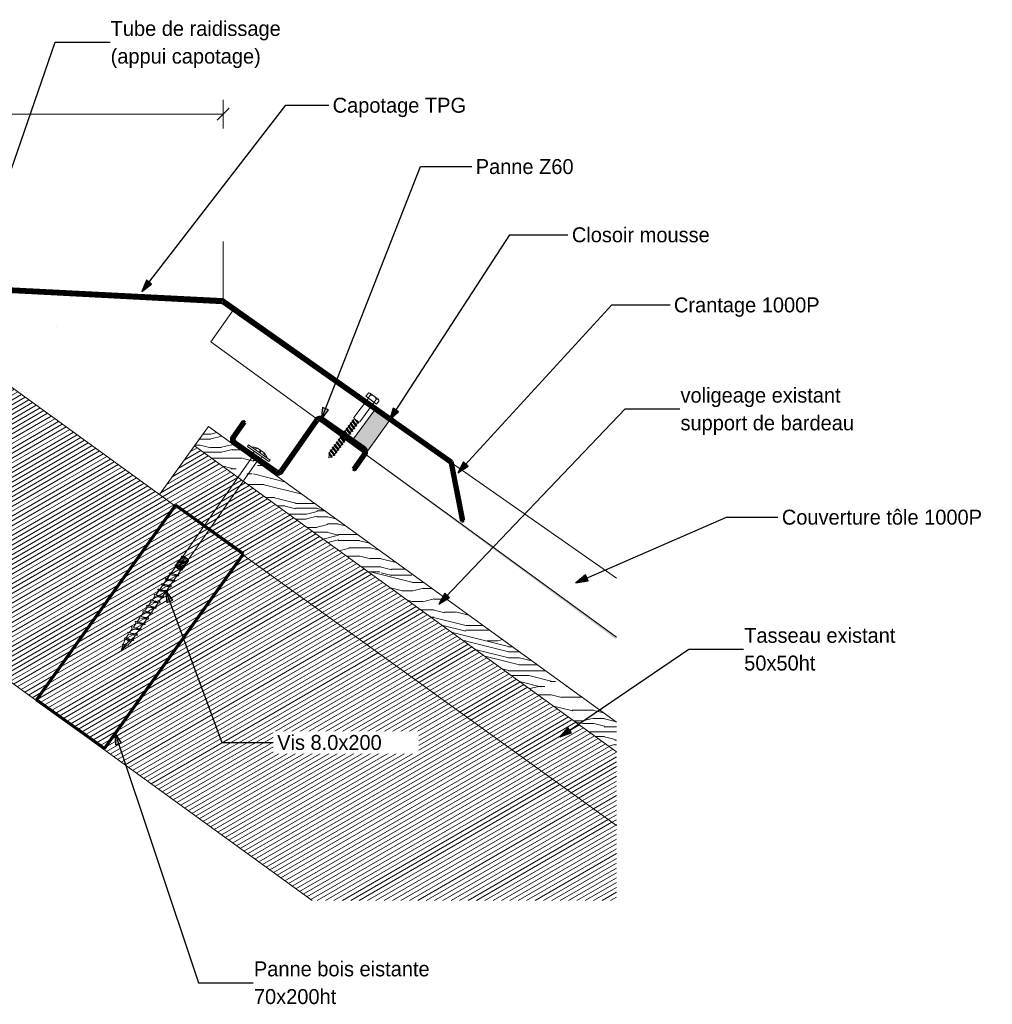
# Model space of a CAD drawing. Header units: metres. Extents: x 5.5 to 6.89, y 4.05 to 5.03.
# Tile 2 of 2: x 6.08 to 6.89, y 4.05 to 4.87. Entities that reach past the tile are written whole.
import ezdxf

# ---------------------------------------------------------------- set-up
doc = ezdxf.new("R2010")
doc.units = ezdxf.units.M
doc.linetypes.add('Centre', pattern=[0.03175, 0.00635, -0.004763, 0.015875, -0.004763])
doc.linetypes.add('Tiret', pattern=[0.00635, 0.003175, -0.003175])
for name, color, linetype, lineweight in [('001_Dark_1 20', 7, 'Continuous', 18), ('A-ANNO-DIMS', 211, 'Continuous', 9), ('A-ANNO-DIMS-5', 211, 'Continuous', 9), ('A-DETL', 90, 'Continuous', 18), ('A-DETL-CNTR', 5, 'Centre', 18), ('A-DETL-GENF', 92, 'Continuous', 18), ('A-ROOF', 132, 'Continuous', 18), ('A-ROOF-PATT', 132, 'Continuous', 18), ('G-ANNO-TEXT', 231, 'Continuous', 9), ('S-BEAM', 12, 'Continuous', 18), ('S-BEAM-HDLN', 1, 'Continuous', 18), ('VIS 6X60_dwg', 8, 'Continuous', 18)]:
    doc.layers.add(name, color=color, linetype=linetype, lineweight=lineweight)
doc.styles.add('Arial_B', font='arialbd.ttf', dxfattribs={"height": 0.010317})
doc.styles.add('Bodoni MT', font='BOD_R.TTF', dxfattribs={"height": 0.0125})
doc.dimstyles.new('Cotation_cm_1', dxfattribs={"dimscale": 0.3048, "dimtxt": 0.010203, "dimasz": 0.032808, "dimexe": 0.03937, "dimexo": 0.0625, "dimgap": 0.009843, "dimtad": 1, "dimdec": 0, "dimlfac": 100, "dimzin": 0, "dimdsep": 46, "dimtxsty": 'Arial_B', "dimblk1": 'OBLIQUE', "dimblk2": 'OBLIQUE', "dimsah": 1, "dimcen": 0.09, "dimazin": 0, "dimtfac": 1, "dimtdec": 4, "dimtix": 1, "dimtmove": 2, "dimatfit": 3, "dimfxl": 0.03937, "dimfxlon": 1, "dimtvp": 1, "dimtfill": 1, "dimtolj": 1, "dimtzin": 0, "dimarcsym": 2})
pattern_1 = [(30, (0.0451, 4.125), (-0.00175, 0.003031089), [])]

# ---------------------------------------------------------------- blocks, each defined once
blk = doc.blocks.new('VIS 6X60_dwg-4979552-DETAIL D3')
at = {"layer": '001_Dark_1 20'}
for p, q in [((6.37511, 4.55542), (6.37328, 4.55305)), ((6.38161, 4.55189), (6.37472, 4.55696)), ((6.38003, 4.55181), (6.37825, 4.54939)), ((6.3548, 4.52771), (6.35865, 4.52282)), ((6.35645, 4.52996), (6.36031, 4.52507)), ((6.35846, 4.53114), (6.3574, 4.52969)), ((6.36196, 4.52732), (6.36161, 4.5284)), ((6.36291, 4.5348), (6.36527, 4.53183)), ((6.36362, 4.52957), (6.36326, 4.53065)), ((6.35149, 4.52321), (6.35534, 4.51832)), ((6.34652, 4.51646), (6.35038, 4.51157)), ((6.35203, 4.51382), (6.35168, 4.5149)), ((6.34093, 4.5068), (6.34297, 4.50425)), ((6.34156, 4.50971), (6.34541, 4.50482)), ((6.34221, 4.50389), (6.34318, 4.50331))]:
    blk.add_line(p, q, dxfattribs=at)
at = {"layer": '001_Dark_1 20', "flags": 128}
for points in [[(6.37338, 4.55297), (6.36132, 4.53659), (6.36143, 4.53589), (6.36546, 4.53292), (6.36616, 4.53303), (6.3782, 4.54943)], [(6.37314, 4.55688), (6.3713, 4.5545), (6.38023, 4.54794), (6.382, 4.55036)], [(6.35681, 4.52889), (6.35574, 4.52744), (6.3548, 4.52771), (6.35515, 4.52664), (6.35409, 4.52519)], [(6.35936, 4.52535), (6.3583, 4.5239), (6.35574, 4.52744)], [(6.35995, 4.52615), (6.3574, 4.52969), (6.35645, 4.52996), (6.35681, 4.52889), (6.35936, 4.52535), (6.36031, 4.52507), (6.35995, 4.52615), (6.36102, 4.5276)], [(6.36012, 4.53339), (6.35905, 4.53194), (6.35811, 4.53221), (6.35846, 4.53114), (6.36102, 4.5276), (6.36196, 4.52732), (6.35811, 4.53221)], [(6.35976, 4.53446), (6.36362, 4.52957), (6.36267, 4.52985), (6.36161, 4.5284), (6.35905, 4.53194)], [(6.36492, 4.5329), (6.36527, 4.53183), (6.36433, 4.5321), (6.36177, 4.53563), (6.36071, 4.53419), (6.35976, 4.53446), (6.36012, 4.53339), (6.36267, 4.52985)], [(6.36433, 4.5321), (6.36326, 4.53065), (6.36071, 4.53419)], [(6.36512, 4.53317), (6.36492, 4.5329), (6.3643, 4.53378)], [(6.35019, 4.51988), (6.34912, 4.51843), (6.34818, 4.51871), (6.34853, 4.51763), (6.35109, 4.51409), (6.35203, 4.51382), (6.34818, 4.51871)], [(6.34983, 4.52096), (6.35369, 4.51607), (6.35274, 4.51634), (6.35168, 4.5149), (6.34912, 4.51843)], [(6.35333, 4.51715), (6.35078, 4.52068), (6.34983, 4.52096), (6.35019, 4.51988), (6.35274, 4.51634)], [(6.3535, 4.52438), (6.35243, 4.52294), (6.35149, 4.52321), (6.35184, 4.52213), (6.35078, 4.52068)], [(6.35184, 4.52213), (6.3544, 4.51859), (6.35333, 4.51715), (6.35369, 4.51607)], [(6.35314, 4.52546), (6.357, 4.52057), (6.35605, 4.52084), (6.35499, 4.5194), (6.35243, 4.52294)], [(6.357, 4.52057), (6.35664, 4.52165), (6.35409, 4.52519), (6.35314, 4.52546), (6.3535, 4.52438), (6.35605, 4.52084)], [(6.3544, 4.51859), (6.35534, 4.51832), (6.35499, 4.5194)], [(6.35515, 4.52664), (6.35771, 4.5231), (6.35664, 4.52165)], [(6.35771, 4.5231), (6.35865, 4.52282), (6.3583, 4.5239)], [(6.34321, 4.51196), (6.34357, 4.51088), (6.3425, 4.50943), (6.34506, 4.50589)], [(6.34872, 4.50932), (6.34487, 4.51421), (6.34522, 4.51313), (6.34416, 4.51168), (6.34321, 4.51196), (6.34707, 4.50707)], [(6.34522, 4.51313), (6.34778, 4.50959), (6.34671, 4.50814), (6.34416, 4.51168)], [(6.34688, 4.51538), (6.34581, 4.51393), (6.34487, 4.51421)], [(6.34853, 4.51763), (6.34747, 4.51618), (6.34652, 4.51646), (6.34688, 4.51538), (6.34943, 4.51184), (6.34837, 4.51039), (6.34581, 4.51393)], [(6.35109, 4.51409), (6.35002, 4.51264), (6.34747, 4.51618)], [(6.34943, 4.51184), (6.35038, 4.51157), (6.35002, 4.51264)], [(6.34357, 4.51088), (6.34612, 4.50734), (6.34506, 4.50589), (6.34541, 4.50482), (6.34447, 4.50509), (6.34191, 4.50863), (6.34104, 4.50744), (6.34093, 4.5068), (6.34025, 4.50701), (6.34074, 4.5057)], [(6.34025, 4.50701), (6.34318, 4.50331), (6.34297, 4.50425), (6.34438, 4.50498), (6.34447, 4.50509)], [(6.3425, 4.50943), (6.34156, 4.50971), (6.34191, 4.50863)], [(6.34612, 4.50734), (6.34707, 4.50707), (6.34671, 4.50814)], [(6.34778, 4.50959), (6.34872, 4.50932), (6.34837, 4.51039)]]:
    blk.add_lwpolyline(points, dxfattribs=at)
blk.add_lwpolyline([(6.34222, 4.50387), (6.34074, 4.5057), (6.34025, 4.50286)], close=True, dxfattribs=at)
at = {"layer": '001_Dark_1 20'}
for centre, radius, start, end in [((6.37398, 4.55595), 0.00125, 335.22115, 132.12384), ((6.37513, 4.55029), 0.00513, 17.21149, 90.1335), ((6.38087, 4.55088), 0.00125, 335.22115, 132.12384)]:
    blk.add_arc(centre, radius, start, end, dxfattribs=at)
blk = doc.blocks.new('DIMBLOCK2-DETAIL D3')
at = {"layer": 'A-ANNO-DIMS-5'}
for p, q in [((5.72134, 4.79027), (5.72134, 4.80227)), ((6.252, 4.79027), (6.252, 4.80227)), ((5.72134, 4.79027), (6.252, 4.79027)), ((5.72134, 4.79027), (5.72134, 4.77827)), ((6.252, 4.79027), (6.252, 4.77827))]:
    blk.add_line(p, q, dxfattribs=at)
at = {"layer": 'A-ANNO-DIMS-5', "lineweight": 35}
for p, q in [((5.72134, 4.79027), (5.72634, 4.79527)), ((6.252, 4.79027), (6.257, 4.79527)), ((5.72134, 4.79027), (5.71634, 4.78527)), ((6.252, 4.79027), (6.247, 4.78527))]:
    blk.add_line(p, q, dxfattribs=at)
at = {"layer": 'A-ANNO-DIMS-5', "color": 0, "insert": (5.95691, 4.8065), "char_height": 0.010317, "width": 0.0186562, "attachment_point": 1, "line_spacing_factor": 0.941778, "style": 'Arial_B', "bg_fill": 3, "box_fill_scale": 1.25, "bg_fill_color": 256, "bg_fill_true_color": 13158600, "bg_fill_transparency": 0}
blk.add_mtext('53', dxfattribs=at)
blk = doc.blocks.new('_Oblique')
at = {"color": 0, "linetype": 'ByBlock', "lineweight": -2}
blk.add_line((-0.5, -0.5), (0.5, 0.5), dxfattribs=at)

msp = doc.modelspace()

# ---------------------------------------------------------------- hatches: boundary and pattern name
at = {"layer": 'A-DETL-GENF'}
msp.add_hatch(color=254, dxfattribs=at).paths.add_polyline_path([(6.37266, 4.50865), (6.39116, 4.53418), (6.37877, 4.54316), (6.36027, 4.51763), (6.36682, 4.51288)])
h = msp.add_hatch(dxfattribs=at)
h.set_pattern_fill('FP_7', style=0, pattern_type=2)
h.set_pattern_definition([(0, (0.0451, 4.125), (0, 0.0889), [0.01778, -0.02667, 0.00889, -0.03556]), (0, (0.10733, 4.127), (0, 0.0889), [0.01778, -0.07112]), (0, (0.09844, 4.132), (0, 0.0889), [0.00889, -0.08001]), (0, (0.04955, 4.134), (0, 0.0889), [0.00444, -0.06223, 0.00444, -0.01778]), (0, (0.08066, 4.138), (0, 0.0889), [0.01778, -0.02667, 0.00444, -0.04]), (0, (0.05844, 4.141), (0, 0.0889), [0.01333, -0.07556]), (0, (0.08066, 4.143), (0, 0.0889), [0.02667, -0.06223]), (0, (0.05399, 4.145), (0, 0.0889), [0.01778, -0.07112]), (0, (0.08955, 4.147), (0, 0.0889), [0.04445, -0.04445]), (0, (0.06288, 4.152), (0, 0.0889), [0.00889, -0.02667, 0.01778, -0.03556]), (0, (0.12511, 4.154), (0, 0.0889), [0.01778, -0.07112]), (0, (0.10733, 4.156), (0, 0.0889), [0.00889, -0.08001]), (0, (0.08955, 4.158), (0, 0.0889), [0.00889, -0.08001]), (0, (0.0451, 4.161), (0, 0.0889), [0.01778, -0.07112]), (0, (0.08955, 4.163), (0, 0.0889), [0.01778, -0.07112]), (0, (0.08955, 4.167), (0, 0.0889), [0.01778, -0.01778, 0.01778, -0.03556]), (0, (0.07177, 4.172), (0, 0.0889), [0.00889, -0.04445, 0.01778, -0.01778]), (0, (0.08955, 4.174), (0, 0.0889), [0.02667, -0.06223]), (0, (0.08955, 4.178), (0, 0.0889), [0.01778, -0.07112]), (0, (0.05399, 4.181), (0, 0.0889), [0.02667, -0.03556, 0.00889, -0.01778]), (0, (0.05399, 4.185), (0, 0.0889), [0.04445, -0.04445]), (0, (0.10733, 4.187), (0, 0.0889), [0.00889, -0.08001]), (0, (0.08066, 4.189), (0, 0.0889), [0.01778, -0.07112]), (0, (0.06288, 4.192), (0, 0.0889), [0.00889, -0.03556, 0.00889, -0.03556]), (0, (0.05399, 4.194), (0, 0.0889), [0.00889, -0.02667, 0.01778, -0.03556]), (0, (0.07177, 4.196), (0, 0.0889), [0.00889, -0.04445, 0.00889, -0.02667]), (0, (0.08955, 4.198), (0, 0.0889), [0.02667, -0.06223]), (0, (0.05399, 4.203), (0, 0.0889), [0.01778, -0.07112]), (0, (0.09844, 4.205), (0, 0.0889), [0.00889, -0.08001]), (0, (0.11622, 4.207), (0, 0.0889), [0.00889, -0.08001]), (14.036, (0.10733, 4.132), (0.08890386, 2.05e-06), [0.00916, -0.35739]), (14.036, (0.11622, 4.152), (0.08890386, 2.05e-06), [0.00916, -0.35739]), (14.036, (0.10733, 4.205), (0.08890386, 2.05e-06), [0.00916, -0.35739]), (14.036, (0.08066, 4.172), (0.08890386, 2.05e-06), [0.00916, -0.35739]), (14.036, (0.09844, 4.185), (0.08890386, 2.05e-06), [0.00916, -0.35739]), (14.036, (0.10733, 4.178), (0.08890386, 2.05e-06), [0.00916, -0.35739]), (14.036, (0.06288, 4.194), (0.08890386, 2.05e-06), [0.00916, -0.35739]), (14.036, (0.09844, 4.189), (0.08890386, 2.05e-06), [0.00916, -0.35739]), (14.036, (0.11622, 4.156), (0.08890386, 2.05e-06), [0.01831, -0.34823]), (14.036, (0.10733, 4.163), (0.08890386, 2.05e-06), [0.01831, -0.34823]), (14.036, (0.10733, 4.167), (0.08890386, 2.05e-06), [0.01831, -0.34823]), (165.964, (0.08066, 4.138), (-0.08890386, 2.05e-06), [0.00916, -0.01831, 0.00916, -0.32992]), (165.964, (0.06288, 4.152), (-0.08890386, 2.05e-06), [0.00916, -0.35739]), (165.964, (0.06288, 4.192), (-0.08890386, 2.05e-06), [0.01831, -0.34823]), (194.036, (0.10733, 4.127), (-0.08890386, -2.05e-06), [0.00916, -0.35739]), (345.964, (0.12511, 4.127), (0.08890386, -2.05e-06), [0.00916, -0.35739]), (345.964, (0.09844, 4.158), (0.08890386, -2.05e-06), [0.00916, -0.35739]), (345.964, (0.11622, 4.174), (0.08890386, -2.05e-06), [0.00916, -0.35739]), (345.964, (0.08066, 4.181), (0.08890386, -2.05e-06), [0.00916, -0.35739]), (345.964, (0.07177, 4.192), (0.08890386, -2.05e-06), [0.00916, -0.35739]), (345.964, (0.08066, 4.196), (0.08890386, -2.05e-06), [0.00916, -0.35739]), (345.964, (0.08066, 4.181), (0.08890386, -2.05e-06), [0.00916, -0.35739]), (345.964, (0.10733, 4.194), (0.08890386, -2.05e-06), [0.03663, -0.32992]), (345.964, (0.05399, 4.134), (0.08890386, -2.05e-06), [0.03663, -0.32992]), (345.964, (0.06288, 4.141), (0.08890386, -2.05e-06), [0.03663, -0.32992]), (345.964, (0.07177, 4.145), (0.08890386, -2.05e-06), [0.00916, -0.01831, 0.01831, -0.32076]), (345.964, (0.07177, 4.152), (0.08890386, -2.05e-06), [0.01831, -0.01831, 0.01831, -0.3116]), (345.964, (0.06288, 4.161), (0.08890386, -2.05e-06), [0.03663, -0.32992]), (345.964, (0.05399, 4.167), (0.08890386, -2.05e-06), [0.03663, -0.32992]), (345.964, (0.05399, 4.172), (0.08890386, -2.05e-06), [0.03663, -0.32992]), (345.964, (0.11622, 4.198), (0.08890386, -2.05e-06), [0.00916, -0.35739]), (345.964, (0.12511, 4.207), (0.08890386, -2.05e-06), [0.01831, -0.34823]), (345.964, (0.07177, 4.203), (0.08890386, -2.05e-06), [0.01831, -0.34823]), (345.964, (0.06288, 4.125), (0.08890386, -2.05e-06), [0.03663, -0.32992]), (345.964, (0.11622, 4.187), (0.08890386, -2.05e-06), [0.02747, -0.33907]), (345.964, (0.12511, 4.181), (0.08890386, -2.05e-06), [0.05494, -0.3116])])
h.paths.add_polyline_path([(6.58075, 4.25724), (6.58075, 4.28194), (6.23981, 4.52908), (6.22808, 4.51288), (6.50148, 4.3147)])
at = {"layer": 'A-ROOF-PATT'}
h = msp.add_hatch(color=256, dxfattribs=at)
h.paths.add_polyline_path([(6.58075, 4.35095), (6.58075, 4.35301), (6.37123, 4.50572), (6.37087, 4.5052), (6.5715, 4.35775)])
h.paths.add_polyline_path([(6.36925, 4.50638), (6.36961, 4.50689), (6.33189, 4.53439), (6.33149, 4.53413), (6.36917, 4.50645)])
h.paths.add_polyline_path([(6.32983, 4.53536), (6.33014, 4.53566), (6.252, 4.59255), (6.32952, 4.53558)])
at = {"layer": 'G-ANNO-TEXT', "lineweight": 25}
for points in [[(6.184, 4.6419), (6.19224, 4.64817), (6.188, 4.65145)], [(6.33394, 4.53484), (6.34008, 4.54317), (6.33509, 4.54513)], [(6.39096, 4.53452), (6.39866, 4.54145), (6.39416, 4.54436)], [(6.44812, 4.49044), (6.45686, 4.49599), (6.45291, 4.49962)], [(6.54686, 4.39858), (6.5571, 4.40011), (6.55496, 4.40502)], [(6.20397, 4.39238), (6.20492, 4.38207), (6.20995, 4.38392)], [(6.43224, 4.38073), (6.44109, 4.38611), (6.43721, 4.38982)], [(6.1615, 4.27346), (6.16213, 4.26312), (6.16722, 4.26482)], [(6.53342, 4.2697), (6.54319, 4.27311), (6.54018, 4.27754)]]:
    msp.add_hatch(color=7, dxfattribs=at).paths.add_polyline_path(points)
at = {"layer": 'S-BEAM'}
h = msp.add_hatch(dxfattribs=at)
h.set_pattern_fill('FP_2', color=8, style=0, pattern_type=2)
h.set_pattern_definition(pattern_1)
h.paths.add_polyline_path([(6.43243, 4.13283), (6.58075, 4.13283), (6.58075, 4.19549), (6.26841, 4.42189), (6.15294, 4.26), (6.09595, 4.30065), (6.21173, 4.46297), (6.04934, 4.58068), (6.04779, 4.5802), (6.04605, 4.58004), (5.9969, 4.58004), (5.99505, 4.47402), (5.99505, 4.37302), (6.32642, 4.13283)])
h.paths.add_polyline_path([(6.02823, 4.58504), (6.02945, 4.58519), (6.03059, 4.58563), (6.03098, 4.58588), (6.03159, 4.58635), (6.03192, 4.58667), (6.03263, 4.58767), (6.03308, 4.58882), (6.03323, 4.59004), (6.03323, 4.59236), (5.99888, 4.61725), (5.99888, 4.59004), (5.99901, 4.58892), (5.99938, 4.58787), (5.99997, 4.58692), (6.00077, 4.58613), (6.00171, 4.58553), (6.00277, 4.58516), (6.00388, 4.58504), (6.01505, 4.58504)])
h = msp.add_hatch(dxfattribs=at)
h.set_pattern_fill('FP_2', color=8, style=0, pattern_type=2)
h.set_pattern_definition(pattern_1)
h.paths.add_polyline_path([(6.58075, 4.19549), (6.58075, 4.25724), (6.22807, 4.51288), (6.19873, 4.4724), (6.21173, 4.46297), (6.21209, 4.46348), (6.26908, 4.42283), (6.26841, 4.42189), (6.43243, 4.303)])
h = msp.add_hatch(dxfattribs=at)
h.set_pattern_fill('FP_2', color=8, style=0, pattern_type=2)
h.set_pattern_definition(pattern_1)
h.paths.add_polyline_path([(6.15294, 4.26), (6.26908, 4.42283), (6.21209, 4.46348), (6.09595, 4.30065)])

# ---------------------------------------------------------------- linework, layer by layer
at = {"layer": 'A-DETL'}
for p, q in [((6.24186, 4.6), (6.26052, 4.62648)), ((6.26052, 4.62648), (6.58075, 4.40236)), ((6.37877, 4.54316), (6.36027, 4.51763)), ((6.39116, 4.53418), (6.37877, 4.54316)), ((6.22807, 4.51288), (6.23981, 4.52908)), ((6.23981, 4.52908), (6.58075, 4.28194)), ((6.37266, 4.50865), (6.39116, 4.53418)), ((6.58075, 4.25724), (6.22807, 4.51288)), ((6.27322, 4.51374), (6.2723, 4.51242)), ((6.2723, 4.51242), (6.29034, 4.49982)), ((6.29125, 4.50114), (6.27322, 4.51374)), ((6.27912, 4.5116), (6.27737, 4.51193)), ((6.27742, 4.51192), (6.27889, 4.51166)), ((6.27885, 4.511), (6.28018, 4.51059)), ((6.28621, 4.50722), (6.28067, 4.51109)), ((6.36027, 4.51763), (6.37266, 4.50865)), ((6.27744, 4.50518), (6.19566, 4.3881)), ((6.27744, 4.50518), (6.27774, 4.50863)), ((6.28176, 4.50215), (6.27744, 4.50518)), ((6.28032, 4.51048), (6.27881, 4.51094)), ((6.28176, 4.50215), (6.2849, 4.50362)), ((6.28296, 4.50845), (6.28219, 4.50868)), ((6.28342, 4.50782), (6.28296, 4.50845)), ((6.28588, 4.50686), (6.28684, 4.50562)), ((6.2868, 4.50557), (6.28597, 4.50668)), ((6.20007, 4.3852), (6.28176, 4.50215)), ((6.29034, 4.49982), (6.29125, 4.50114)), ((6.21587, 4.41782), (6.21758, 4.42078)), ((6.21689, 4.42), (6.21753, 4.42081)), ((6.21915, 4.42043), (6.21734, 4.41866)), ((6.21753, 4.42081), (6.21865, 4.42102)), ((6.2191, 4.42077), (6.21758, 4.42078)), ((6.22017, 4.42002), (6.2191, 4.42077)), ((6.21915, 4.42043), (6.21985, 4.41995)), ((6.21202, 4.41287), (6.2122, 4.41168)), ((6.22072, 4.41669), (6.21262, 4.4117)), ((6.21811, 4.41287), (6.21412, 4.41065)), ((6.21501, 4.41003), (6.21947, 4.41343)), ((6.21596, 4.41534), (6.2218, 4.41858)), ((6.21868, 4.41923), (6.21985, 4.41995)), ((6.21942, 4.4195), (6.22017, 4.42002)), ((6.22108, 4.41939), (6.21961, 4.41936)), ((6.22108, 4.41939), (6.22017, 4.42002)), ((6.22097, 4.41917), (6.2218, 4.41858)), ((6.22229, 4.41855), (6.22108, 4.41939)), ((6.22224, 4.41753), (6.22229, 4.41855)), ((6.22282, 4.41817), (6.22239, 4.41742)), ((6.22317, 4.41688), (6.22298, 4.418)), ((6.20533, 4.40195), (6.20761, 4.40521)), ((6.20748, 4.40502), (6.20697, 4.40622)), ((6.21298, 4.40427), (6.20761, 4.40521)), ((6.20848, 4.40566), (6.20763, 4.4067)), ((6.20763, 4.4067), (6.2088, 4.40631)), ((6.20846, 4.40642), (6.21216, 4.41172)), ((6.20869, 4.40639), (6.2151, 4.40434)), ((6.20869, 4.40639), (6.20989, 4.40602)), ((6.20975, 4.40605), (6.21409, 4.40528)), ((6.21095, 4.40077), (6.21337, 4.40425)), ((6.2122, 4.41168), (6.21287, 4.41122)), ((6.21287, 4.41122), (6.21378, 4.41164)), ((6.21287, 4.41122), (6.21366, 4.41067)), ((6.21468, 4.40419), (6.21298, 4.40427)), ((6.21397, 4.4115), (6.21366, 4.41067)), ((6.21366, 4.41067), (6.21498, 4.40975)), ((6.21409, 4.40528), (6.21648, 4.4087)), ((6.21412, 4.41065), (6.21501, 4.41003)), ((6.21412, 4.40532), (6.2151, 4.40434)), ((6.2151, 4.40434), (6.21431, 4.40558)), ((6.21498, 4.40975), (6.21662, 4.40966)), ((6.21498, 4.40975), (6.21577, 4.40919)), ((6.21677, 4.40955), (6.21577, 4.40919)), ((6.21577, 4.40919), (6.21643, 4.40873)), ((6.21643, 4.40873), (6.21765, 4.40894)), ((6.21765, 4.40894), (6.21821, 4.41039)), ((6.19903, 4.39293), (6.20131, 4.39619)), ((6.20118, 4.396), (6.20067, 4.3972)), ((6.20668, 4.39525), (6.20131, 4.39619)), ((6.20219, 4.39744), (6.20446, 4.4007)), ((6.20301, 4.39642), (6.2022, 4.39744)), ((6.2022, 4.39744), (6.20338, 4.39706)), ((6.20368, 4.39688), (6.20301, 4.39642)), ((6.20359, 4.39701), (6.2078, 4.39627)), ((6.20433, 4.40051), (6.20382, 4.40171)), ((6.20983, 4.39976), (6.20446, 4.4007)), ((6.20572, 4.40106), (6.20488, 4.4021)), ((6.20488, 4.4021), (6.20632, 4.40162)), ((6.20674, 4.40151), (6.21095, 4.40077)), ((6.2078, 4.39627), (6.21022, 4.39974)), ((6.21153, 4.39968), (6.20983, 4.39976)), ((6.19488, 4.38699), (6.19438, 4.38818)), ((6.19588, 4.38842), (6.19816, 4.39168)), ((6.19588, 4.38842), (6.19729, 4.38799)), ((6.19766, 4.3871), (6.197, 4.38801)), ((6.197, 4.38801), (6.19802, 4.38774)), ((6.19729, 4.38799), (6.2015, 4.38725)), ((6.19803, 4.39149), (6.19753, 4.39269)), ((6.20352, 4.39074), (6.19816, 4.39168)), ((6.19903, 4.39293), (6.20044, 4.3925)), ((6.20032, 4.39177), (6.19958, 4.39274)), ((6.19958, 4.39274), (6.20069, 4.39241)), ((6.20115, 4.39211), (6.20032, 4.39177)), ((6.20034, 4.39251), (6.20465, 4.39176)), ((6.2015, 4.38725), (6.20392, 4.39072)), ((6.20523, 4.39067), (6.20352, 4.39074)), ((6.20465, 4.39176), (6.20707, 4.39523)), ((6.20838, 4.39518), (6.20668, 4.39525)), ((6.18958, 4.37941), (6.19186, 4.38266)), ((6.18958, 4.37941), (6.191, 4.37897)), ((6.19173, 4.38248), (6.19122, 4.38368)), ((6.19721, 4.38172), (6.19186, 4.38266)), ((6.19273, 4.38391), (6.19501, 4.38717)), ((6.19273, 4.38391), (6.19415, 4.38348)), ((6.19415, 4.38348), (6.19835, 4.38274)), ((6.19501, 4.38242), (6.19446, 4.38325)), ((6.19446, 4.38325), (6.19537, 4.38307)), ((6.20036, 4.38623), (6.19501, 4.38717)), ((6.19612, 4.38257), (6.19501, 4.38242)), ((6.1952, 4.37823), (6.19763, 4.38171)), ((6.19537, 4.38307), (6.19612, 4.38257)), ((6.19893, 4.38165), (6.19721, 4.38172)), ((6.19864, 4.38734), (6.19766, 4.3871)), ((6.19835, 4.38274), (6.20077, 4.38621)), ((6.20208, 4.38616), (6.20036, 4.38623)), ((6.18329, 4.37039), (6.18556, 4.37364)), ((6.18543, 4.37346), (6.18493, 4.37466)), ((6.19091, 4.3727), (6.18556, 4.37364)), ((6.18643, 4.3749), (6.18871, 4.37815)), ((6.18643, 4.3749), (6.18785, 4.37446)), ((6.18785, 4.37446), (6.19205, 4.37372)), ((6.18858, 4.37797), (6.18807, 4.37917)), ((6.19406, 4.37721), (6.18871, 4.37815)), ((6.1889, 4.36921), (6.19133, 4.37269)), ((6.191, 4.37309), (6.18968, 4.37308)), ((6.19005, 4.37372), (6.191, 4.37309)), ((6.19263, 4.37263), (6.19091, 4.3727)), ((6.191, 4.37897), (6.1952, 4.37823)), ((6.19235, 4.37775), (6.19195, 4.37848)), ((6.19205, 4.37372), (6.19448, 4.3772)), ((6.19358, 4.37781), (6.19235, 4.37775)), ((6.19272, 4.37839), (6.19358, 4.37781)), ((6.19578, 4.37714), (6.19406, 4.37721)), ((6.17699, 4.36137), (6.17926, 4.36463)), ((6.17913, 4.36444), (6.17863, 4.36564)), ((6.18463, 4.36369), (6.17926, 4.36463)), ((6.18014, 4.36588), (6.18241, 4.36913)), ((6.18014, 4.36588), (6.18155, 4.36544)), ((6.18155, 4.36544), (6.18575, 4.36471)), ((6.18228, 4.36895), (6.18178, 4.37015)), ((6.18777, 4.3682), (6.18241, 4.36913)), ((6.1826, 4.3602), (6.1851, 4.36377)), ((6.18329, 4.37039), (6.1847, 4.36995)), ((6.18568, 4.36374), (6.18426, 4.36381)), ((6.18633, 4.36361), (6.18463, 4.36369)), ((6.18464, 4.36444), (6.18568, 4.36374)), ((6.1847, 4.36995), (6.1889, 4.36921)), ((6.18575, 4.36471), (6.18818, 4.36818)), ((6.18837, 4.36839), (6.18699, 4.36844)), ((6.18736, 4.36907), (6.18837, 4.36839)), ((6.18948, 4.36812), (6.18777, 4.3682)), ((6.17064, 4.35229), (6.17296, 4.35561)), ((6.17283, 4.35542), (6.17233, 4.35663)), ((6.17833, 4.35467), (6.17296, 4.35561)), ((6.17384, 4.35686), (6.17611, 4.36012)), ((6.17384, 4.35686), (6.17524, 4.35643)), ((6.17524, 4.35643), (6.17945, 4.35569)), ((6.17598, 4.35993), (6.17548, 4.36113)), ((6.18148, 4.35918), (6.17611, 4.36012)), ((6.17699, 4.36137), (6.17839, 4.36093)), ((6.17873, 4.35466), (6.17754, 4.35295)), ((6.17929, 4.35463), (6.17833, 4.35467)), ((6.17839, 4.36093), (6.1826, 4.3602)), ((6.18008, 4.35459), (6.17873, 4.35466)), ((6.17906, 4.35529), (6.18008, 4.35459)), ((6.17945, 4.35569), (6.1819, 4.3592)), ((6.18318, 4.35911), (6.18148, 4.35918)), ((6.18292, 4.35914), (6.18149, 4.35922)), ((6.18187, 4.35985), (6.18292, 4.35914)), ((6.17187, 4.34644), (6.16679, 4.34217)), ((6.17046, 4.34674), (6.16782, 4.34705)), ((6.16825, 4.34608), (6.16782, 4.34705)), ((6.1686, 4.34716), (6.17005, 4.35116)), ((6.16997, 4.35093), (6.1696, 4.3518)), ((6.16967, 4.34701), (6.17063, 4.34693)), ((6.17334, 4.3496), (6.17063, 4.34693)), ((6.17424, 4.35039), (6.1707, 4.35144)), ((6.17334, 4.3496), (6.1707, 4.35144)), ((6.17115, 4.35214), (6.17209, 4.35186)), ((6.17322, 4.34632), (6.17187, 4.34644)), ((6.17209, 4.35186), (6.17506, 4.35107)), ((6.17459, 4.34872), (6.17254, 4.347)), ((6.17254, 4.347), (6.17322, 4.34632)), ((6.17298, 4.34737), (6.17322, 4.34632)), ((6.17334, 4.3496), (6.17424, 4.35039)), ((6.17571, 4.35033), (6.17459, 4.34872)), ((6.17506, 4.35107), (6.17754, 4.35295)), ((6.17728, 4.3502), (6.17571, 4.35033)), ((6.17754, 4.35295), (6.1763, 4.35118)), ((6.1763, 4.35118), (6.17728, 4.3502)), ((6.17728, 4.3502), (6.17659, 4.35159)), ((6.17007, 4.34631), (6.16679, 4.34217)), ((6.16679, 4.34217), (6.16815, 4.34591)), ((6.17007, 4.34631), (6.16825, 4.34608))]:
    msp.add_line(p, q, dxfattribs=at)
for centre, start, end in [((6.27585, 4.49902), 76.47738, 90.75068), ((6.27585, 4.49902), 68.21884, 75.41089), ((6.27653, 4.49854), 34.41888, 41.90944), ((6.27653, 4.49854), 19.37761, 33.58068)]:
    msp.add_arc(centre, 0.013, start, end, dxfattribs=at)
for points, knots in [([(6.21198, 4.4129), (6.21297, 4.41401), (6.21445, 4.41479), (6.21614, 4.41541), (6.21784, 4.41603), (6.21974, 4.41651), (6.22139, 4.41717), (6.22168, 4.41728), (6.22196, 4.4174), (6.22224, 4.41753)], [0.190641, 0.190641, 0.190641, 0.190641, 1.169719, 1.169719, 1.169719, 2.149988, 2.149988, 2.149988, 2.322633, 2.322633, 2.322633, 2.322633]), ([(6.21202, 4.41287), (6.21307, 4.41394), (6.21461, 4.41467), (6.21633, 4.41527), (6.21806, 4.41588), (6.21994, 4.41637), (6.22156, 4.41705), (6.22184, 4.41717), (6.22212, 4.41729), (6.22239, 4.41742)], [0.190641, 0.190641, 0.190641, 0.190641, 1.169719, 1.169719, 1.169719, 2.149988, 2.149988, 2.149988, 2.322633, 2.322633, 2.322633, 2.322633]), ([(6.21315, 4.41392), (6.21342, 4.41492), (6.21386, 4.41581), (6.21452, 4.41654), (6.21552, 4.41765), (6.217, 4.41842), (6.2187, 4.41904), (6.219, 4.41915), (6.21931, 4.41926), (6.21961, 4.41936)], [0.523599, 0.523599, 0.523599, 0.523599, 1.169719, 1.169719, 1.169719, 2.149988, 2.149988, 2.149988, 2.322633, 2.322633, 2.322633, 2.322633]), ([(6.21324, 4.41144), (6.21466, 4.41239), (6.21634, 4.41316), (6.2179, 4.41401), (6.21951, 4.41489), (6.22098, 4.41587), (6.22205, 4.41713), (6.22211, 4.4172), (6.22217, 4.41728), (6.22223, 4.41736)], [0.087266, 0.087266, 0.087266, 0.087266, 1.134707, 1.134707, 1.134707, 2.216403, 2.216403, 2.216403, 2.279726, 2.279726, 2.279726, 2.279726]), ([(6.21378, 4.41164), (6.2155, 4.41224), (6.21739, 4.41273), (6.219, 4.41341), (6.22062, 4.41409), (6.22194, 4.41497), (6.22277, 4.4162), (6.22292, 4.41641), (6.22305, 4.41664), (6.22317, 4.41688)], [0.190641, 0.190641, 0.190641, 0.190641, 1.169719, 1.169719, 1.169719, 2.149988, 2.149988, 2.149988, 2.322633, 2.322633, 2.322633, 2.322633]), ([(6.21397, 4.4115), (6.21572, 4.41209), (6.21759, 4.41259), (6.21917, 4.41329), (6.22065, 4.41396), (6.22186, 4.41483), (6.22263, 4.41599)], [0.190641, 0.190641, 0.190641, 0.190641, 1.169719, 1.169719, 1.169719, 2.094395, 2.094395, 2.094395, 2.094395]), ([(6.21417, 4.41611), (6.21427, 4.41626), (6.21438, 4.41641), (6.2145, 4.41656), (6.21543, 4.41771), (6.21685, 4.41853), (6.21852, 4.41917), (6.21881, 4.41928), (6.21911, 4.41939), (6.21942, 4.4195)], [1.047198, 1.047198, 1.047198, 1.047198, 1.169719, 1.169719, 1.169719, 2.149988, 2.149988, 2.149988, 2.322633, 2.322633, 2.322633, 2.322633]), ([(6.22097, 4.41917), (6.21933, 4.41832), (6.21766, 4.41749), (6.21631, 4.41644), (6.21567, 4.41594), (6.2151, 4.41538), (6.21462, 4.41477)], [-2.458158, -2.458158, -2.458158, -2.458158, -1.378567, -1.378567, -1.378567, -0.861866, -0.861866, -0.861866, -0.861866]), ([(6.21662, 4.40966), (6.21819, 4.41036), (6.21945, 4.41129), (6.22022, 4.41256), (6.22053, 4.41308), (6.22076, 4.41366), (6.22093, 4.41428)], [0.190641, 0.190641, 0.190641, 0.190641, 1.169719, 1.169719, 1.169719, 1.570796, 1.570796, 1.570796, 1.570796]), ([(6.20067, 4.3972), (6.2006, 4.39737), (6.20058, 4.39749), (6.20062, 4.39758), (6.20073, 4.39783), (6.2013, 4.39774), (6.2022, 4.39744)], [59.327954, 59.327954, 59.327954, 59.327954, 59.646545, 59.646545, 59.646545, 60.544832, 60.544832, 60.544832, 60.544832]), ([(6.20368, 4.39688), (6.20484, 4.3964), (6.20613, 4.39584), (6.2071, 4.3955), (6.20807, 4.39516), (6.2087, 4.39506), (6.2088, 4.39533), (6.20889, 4.39555), (6.2086, 4.39603), (6.20809, 4.39668)], [60.98553, 60.98553, 60.98553, 60.98553, 61.937873, 61.937873, 61.937873, 62.886495, 62.886495, 62.886495, 63.682662, 63.682662, 63.682662, 63.682662]), ([(6.20382, 4.40171), (6.20379, 4.40179), (6.20377, 4.40186), (6.20376, 4.40192), (6.2037, 4.40228), (6.20411, 4.40232), (6.20488, 4.4021)], [65.611139, 65.611139, 65.611139, 65.611139, 65.761567, 65.761567, 65.761567, 66.659854, 66.659854, 66.659854, 66.659854]), ([(6.20632, 4.40162), (6.2074, 4.4012), (6.20869, 4.40063), (6.20974, 4.40023), (6.21078, 4.39983), (6.21156, 4.39961), (6.21184, 4.39976), (6.21211, 4.3999), (6.21186, 4.40041), (6.21124, 4.40118), (6.21124, 4.40118), (6.21124, 4.40119), (6.21123, 4.40119)], [67.100552, 67.100552, 67.100552, 67.100552, 68.052895, 68.052895, 68.052895, 69.001517, 69.001517, 69.001517, 69.963305, 69.963305, 69.963305, 69.965848, 69.965848, 69.965848, 69.965848]), ([(6.19438, 4.38818), (6.19423, 4.38852), (6.19431, 4.3887), (6.19463, 4.38871), (6.19506, 4.38873), (6.19594, 4.38843), (6.197, 4.38801)], [46.761583, 46.761583, 46.761583, 46.761583, 47.4165, 47.4165, 47.4165, 48.314788, 48.314788, 48.314788, 48.314788]), ([(6.19753, 4.39269), (6.19742, 4.39294), (6.19743, 4.39311), (6.19758, 4.39318), (6.19785, 4.39331), (6.19859, 4.39311), (6.19958, 4.39274)], [53.044768, 53.044768, 53.044768, 53.044768, 53.531523, 53.531523, 53.531523, 54.42981, 54.42981, 54.42981, 54.42981]), ([(6.19864, 4.38734), (6.19984, 4.38684), (6.20099, 4.38637), (6.20171, 4.38621), (6.20242, 4.38606), (6.20267, 4.38622), (6.20243, 4.38672), (6.20232, 4.38697), (6.20209, 4.38729), (6.20179, 4.38766)], [48.755485, 48.755485, 48.755485, 48.755485, 49.707829, 49.707829, 49.707829, 50.65645, 50.65645, 50.65645, 51.116292, 51.116292, 51.116292, 51.116292]), ([(6.20115, 4.39211), (6.20235, 4.39161), (6.20359, 4.39109), (6.20444, 4.39083), (6.20529, 4.39058), (6.20573, 4.39061), (6.20566, 4.39099), (6.20562, 4.39125), (6.20535, 4.39166), (6.20494, 4.39217)], [54.870507, 54.870507, 54.870507, 54.870507, 55.822851, 55.822851, 55.822851, 56.771472, 56.771472, 56.771472, 57.399477, 57.399477, 57.399477, 57.399477]), ([(6.18807, 4.37917), (6.18807, 4.37919), (6.18806, 4.3792), (6.18806, 4.37922), (6.18787, 4.37968), (6.18821, 4.37979), (6.18899, 4.37959), (6.18971, 4.3794), (6.19081, 4.37895), (6.19195, 4.37848)], [34.195213, 34.195213, 34.195213, 34.195213, 34.225297, 34.225297, 34.225297, 35.186456, 35.186456, 35.186456, 36.084743, 36.084743, 36.084743, 36.084743]), ([(6.19122, 4.38368), (6.19105, 4.38409), (6.19123, 4.38426), (6.19176, 4.38418), (6.19235, 4.38409), (6.19335, 4.38371), (6.19446, 4.38325)], [40.478398, 40.478398, 40.478398, 40.478398, 41.301478, 41.301478, 41.301478, 42.199766, 42.199766, 42.199766, 42.199766]), ([(6.19612, 4.38257), (6.19729, 4.38209), (6.19834, 4.3817), (6.19889, 4.38165), (6.19944, 4.3816), (6.19951, 4.3819), (6.19911, 4.38251), (6.19899, 4.3827), (6.19883, 4.38292), (6.19864, 4.38315)], [42.640463, 42.640463, 42.640463, 42.640463, 43.592806, 43.592806, 43.592806, 44.541428, 44.541428, 44.541428, 44.833106, 44.833106, 44.833106, 44.833106]), ([(6.18493, 4.37466), (6.18488, 4.37476), (6.18486, 4.37485), (6.18485, 4.37492), (6.18484, 4.37527), (6.18537, 4.37525), (6.18628, 4.37495), (6.18713, 4.37468), (6.18831, 4.37418), (6.18943, 4.37371)], [27.912027, 27.912027, 27.912027, 27.912027, 28.110275, 28.110275, 28.110275, 29.071434, 29.071434, 29.071434, 29.969721, 29.969721, 29.969721, 29.969721]), ([(6.191, 4.37309), (6.19204, 4.3727), (6.19278, 4.37252), (6.193, 4.37271), (6.1932, 4.37289), (6.19293, 4.3734), (6.19234, 4.37413)], [30.410419, 30.410419, 30.410419, 30.410419, 31.362762, 31.362762, 31.362762, 32.266736, 32.266736, 32.266736, 32.266736]), ([(6.19358, 4.37781), (6.1947, 4.37737), (6.1956, 4.37708), (6.19599, 4.37715), (6.19637, 4.37722), (6.19624, 4.37764), (6.19571, 4.37835), (6.19564, 4.37845), (6.19557, 4.37854), (6.19549, 4.37864)], [36.525441, 36.525441, 36.525441, 36.525441, 37.477784, 37.477784, 37.477784, 38.426406, 38.426406, 38.426406, 38.549921, 38.549921, 38.549921, 38.549921]), ([(6.17863, 4.36564), (6.17851, 4.36591), (6.17853, 4.36609), (6.17872, 4.36614), (6.17907, 4.36625), (6.17994, 4.36598), (6.18105, 4.36555), (6.18209, 4.36514), (6.18332, 4.3646), (6.18435, 4.3642)], [15.345657, 15.345657, 15.345657, 15.345657, 15.88023, 15.88023, 15.88023, 16.84139, 16.84139, 16.84139, 17.739677, 17.739677, 17.739677, 17.739677]), ([(6.18178, 4.37015), (6.18169, 4.37034), (6.18168, 4.37048), (6.18174, 4.37057), (6.18191, 4.37079), (6.18261, 4.37064), (6.18364, 4.37027), (6.1846, 4.36992), (6.18581, 4.36939), (6.1869, 4.36895)], [21.628842, 21.628842, 21.628842, 21.628842, 21.995253, 21.995253, 21.995253, 22.956412, 22.956412, 22.956412, 23.854699, 23.854699, 23.854699, 23.854699]), ([(6.18568, 4.36374), (6.18648, 4.36352), (6.18686, 4.36359), (6.18673, 4.36402), (6.18665, 4.36427), (6.18639, 4.36465), (6.18603, 4.3651)], [18.180374, 18.180374, 18.180374, 18.180374, 19.132718, 19.132718, 19.132718, 19.700365, 19.700365, 19.700365, 19.700365]), ([(6.18837, 4.36839), (6.18924, 4.3681), (6.18976, 4.36805), (6.1898, 4.36834), (6.18983, 4.36856), (6.18957, 4.36898), (6.18912, 4.36954)], [24.295396, 24.295396, 24.295396, 24.295396, 25.24774, 25.24774, 25.24774, 25.98355, 25.98355, 25.98355, 25.98355]), ([(6.17233, 4.35663), (6.17231, 4.35667), (6.17229, 4.35671), (6.17228, 4.35674), (6.17215, 4.35717), (6.17253, 4.35724), (6.17334, 4.35702), (6.17415, 4.3568), (6.17537, 4.35628), (6.17657, 4.35578), (6.17751, 4.3554), (6.17842, 4.35502), (6.17911, 4.3548)], [2.779286, 2.779286, 2.779286, 2.779286, 2.859632, 2.859632, 2.859632, 3.810427, 3.810427, 3.810427, 4.768087, 4.768087, 4.768087, 5.509632, 5.509632, 5.509632, 5.509632]), ([(6.17548, 4.36113), (6.17533, 4.36149), (6.17543, 4.36167), (6.1758, 4.36166), (6.17631, 4.36164), (6.17733, 4.36127), (6.1785, 4.3608), (6.1796, 4.36035), (6.18081, 4.35982), (6.18176, 4.35948)], [9.062471, 9.062471, 9.062471, 9.062471, 9.765208, 9.765208, 9.765208, 10.726367, 10.726367, 10.726367, 11.624655, 11.624655, 11.624655, 11.624655]), ([(6.18008, 4.35459), (6.18058, 4.35458), (6.18057, 4.35493), (6.18013, 4.35558), (6.18002, 4.35573), (6.17989, 4.35591), (6.17974, 4.3561)], [5.95033, 5.95033, 5.95033, 5.95033, 6.902673, 6.902673, 6.902673, 7.133994, 7.133994, 7.133994, 7.133994]), ([(6.18292, 4.35914), (6.18358, 4.35902), (6.18377, 4.35922), (6.18347, 4.35977), (6.18335, 4.35999), (6.18314, 4.36028), (6.18288, 4.3606)], [12.065352, 12.065352, 12.065352, 12.065352, 13.017695, 13.017695, 13.017695, 13.41718, 13.41718, 13.41718, 13.41718]), ([(6.1747, 4.35077), (6.17359, 4.3512), (6.17232, 4.35174), (6.17134, 4.35207), (6.17037, 4.35241), (6.16972, 4.35252), (6.16956, 4.35228), (6.16949, 4.35218), (6.16951, 4.35202), (6.1696, 4.3518)], [1.152255, 1.152255, 1.152255, 1.152255, 2.126482, 2.126482, 2.126482, 3.099114, 3.099114, 3.099114, 3.516835, 3.516835, 3.516835, 3.516835])]:
    msp.add_open_spline(points, degree=3, knots=knots, dxfattribs=at)
for points in [[(6.20697, 4.40622), (6.20678, 4.40667), (6.20701, 4.40683), (6.20763, 4.4067)], [(6.21677, 4.40955), (6.21811, 4.41019), (6.21919, 4.41102), (6.21991, 4.4121)]]:
    msp.add_open_spline(points, degree=3, dxfattribs=at)
at = {"layer": 'A-DETL-CNTR'}
for p, q in [((6.252, 4.63493), (6.252, 4.68384)), ((5.91261, 4.61267), (6.11261, 4.61267))]:
    msp.add_line(p, q, dxfattribs=at)
at = {"layer": 'A-ROOF', "flags": 128}
msp.add_lwpolyline([(6.24186, 4.6), (6.43243, 4.46111), (6.58075, 4.35301)], dxfattribs=at)
at = {"layer": 'G-ANNO-TEXT', "color": 250, "lineweight": 25}
for p, q in [((6.03951, 4.6419), (6.11175, 4.8504)), ((6.11175, 4.8504), (6.15751, 4.8504)), ((6.184, 4.6419), (6.30455, 4.79775)), ((6.30455, 4.79775), (6.34304, 4.79775)), ((6.33394, 4.53484), (6.41684, 4.74648)), ((6.41684, 4.74648), (6.4626, 4.74648)), ((6.39096, 4.53452), (6.49161, 4.68944)), ((6.49161, 4.68944), (6.54297, 4.68944)), ((6.188, 4.65145), (6.184, 4.6419)), ((6.19224, 4.64817), (6.188, 4.65145)), ((6.184, 4.6419), (6.19224, 4.64817)), ((6.44812, 4.49044), (6.57688, 4.63081)), ((6.57688, 4.63081), (6.62824, 4.63081)), ((6.33509, 4.54513), (6.33394, 4.53484)), ((6.34008, 4.54317), (6.33509, 4.54513)), ((6.39416, 4.54436), (6.39096, 4.53452)), ((6.39866, 4.54145), (6.39416, 4.54436)), ((6.33394, 4.53484), (6.34008, 4.54317)), ((6.39096, 4.53452), (6.39866, 4.54145)), ((6.43224, 4.38073), (6.58798, 4.54382)), ((6.58798, 4.54382), (6.63374, 4.54382)), ((6.45291, 4.49962), (6.44812, 4.49044)), ((6.44812, 4.49044), (6.45686, 4.49599)), ((6.45686, 4.49599), (6.45291, 4.49962)), ((6.54686, 4.39858), (6.67267, 4.45336)), ((6.67267, 4.45336), (6.71843, 4.45336)), ((6.55496, 4.40502), (6.54686, 4.39858)), ((6.5571, 4.40011), (6.55496, 4.40502)), ((6.54686, 4.39858), (6.5571, 4.40011)), ((6.20397, 4.39238), (6.20492, 4.38207)), ((6.20995, 4.38392), (6.20397, 4.39238)), ((6.20397, 4.39238), (6.25094, 4.265)), ((6.43721, 4.38982), (6.43224, 4.38073)), ((6.44109, 4.38611), (6.43721, 4.38982)), ((6.20492, 4.38207), (6.20995, 4.38392)), ((6.43224, 4.38073), (6.44109, 4.38611)), ((6.53342, 4.2697), (6.64121, 4.34302)), ((6.64121, 4.34302), (6.68697, 4.34302)), ((6.1615, 4.27346), (6.16213, 4.26312)), ((6.16722, 4.26482), (6.1615, 4.27346)), ((6.1615, 4.27346), (6.23149, 4.06418)), ((6.54018, 4.27754), (6.53342, 4.2697)), ((6.53342, 4.2697), (6.54319, 4.27311)), ((6.54319, 4.27311), (6.54018, 4.27754)), ((6.16213, 4.26312), (6.16722, 4.26482)), ((6.25094, 4.265), (6.2967, 4.265)), ((6.23149, 4.06418), (6.27725, 4.06418))]:
    msp.add_line(p, q, dxfattribs=at)
at = {"layer": 'S-BEAM', "lineweight": 70}
for p, q in [((5.72777, 4.66009), (6.25131, 4.63297)), ((6.252, 4.63493), (5.72977, 4.66198)), ((6.44355, 4.49996), (6.252, 4.63493)), ((6.25131, 4.63297), (6.44174, 4.49879)), ((6.37031, 4.51138), (6.33509, 4.53605)), ((6.26873, 4.53368), (6.25956, 4.52057)), ((6.26119, 4.51943), (6.27037, 4.53253)), ((6.27037, 4.53253), (6.26873, 4.53368)), ((6.32952, 4.53506), (6.29969, 4.49247)), ((6.30133, 4.49132), (6.33116, 4.53392)), ((6.33394, 4.53441), (6.36917, 4.50974)), ((6.26054, 4.515), (6.29576, 4.49034)), ((6.29691, 4.49198), (6.26168, 4.51664)), ((6.36966, 4.50696), (6.36048, 4.49385)), ((6.36212, 4.4927), (6.3713, 4.50581)), ((6.44174, 4.49879), (6.4512, 4.4501)), ((6.45316, 4.45048), (6.44355, 4.49996)), ((6.36048, 4.49385), (6.36212, 4.4927)), ((6.21209, 4.46348), (6.09595, 4.30065)), ((6.26908, 4.42283), (6.21209, 4.46348)), ((6.4512, 4.4501), (6.45316, 4.45048)), ((6.15294, 4.26), (6.26908, 4.42283)), ((6.09595, 4.30065), (6.15294, 4.26))]:
    msp.add_line(p, q, dxfattribs=at)
at = {"layer": 'S-BEAM'}
for p, q in [((6.04934, 4.58068), (6.19873, 4.4724)), ((6.19873, 4.4724), (6.22807, 4.51288)), ((6.22807, 4.51288), (6.58075, 4.25724)), ((6.19873, 4.4724), (6.21173, 4.46297)), ((6.26841, 4.42189), (6.58075, 4.19549)), ((5.99505, 4.37302), (6.32642, 4.13283))]:
    msp.add_line(p, q, dxfattribs=at)
at = {"layer": 'S-BEAM', "lineweight": 70}
for centre, radius, start, end in [((6.3328, 4.53277), 0.004, 55, 145), ((6.3328, 4.53277), 0.002, 55, 145), ((6.26283, 4.51828), 0.004, 145, 235), ((6.26283, 4.51828), 0.002, 145, 235), ((6.36802, 4.50811), 0.004, 325, 55), ((6.36802, 4.50811), 0.002, 325, 55), ((6.29806, 4.49361), 0.004, 235, 325), ((6.29806, 4.49361), 0.002, 235, 325)]:
    msp.add_arc(centre, radius, start, end, dxfattribs=at)
at = {"layer": 'S-BEAM-HDLN', "linetype": 'Tiret'}
msp.add_line((6.21177, 4.46294), (6.26837, 4.42192), dxfattribs=at)

# ---------------------------------------------------------------- block references
at = {"layer": 'VIS 6X60_dwg', "color": 7}
msp.add_blockref('VIS 6X60_dwg-4979552-DETAIL D3', (0, 0), dxfattribs=at)

# ---------------------------------------------------------------- texts
at = {"layer": 'G-ANNO-TEXT', "color": 7, "lineweight": 25, "char_height": 0.0125, "attachment_point": 1, "style": 'Bodoni MT', "bg_fill": 3, "box_fill_scale": 1.25, "bg_fill_color": 256, "bg_fill_true_color": 13158600, "bg_fill_transparency": 0}
for s, insert, width in [('support de bardeau', (6.63424, 4.53846), 0.1904008), ('Tasseau existant', (6.68747, 4.36081), 0.1647468), ('50x50ht', (6.68747, 4.33766), 0.0813713), ('Panne bois eistante', (6.27775, 4.08197), 0.1912025), ('70x200ht', (6.27775, 4.05882), 0.0929958)]:
    msp.add_mtext(s, dxfattribs=dict(at, insert=insert, width=width))

# ---------------------------------------------------------------- next in the draw order: texts
for s, insert, width in [('Tube de raidissage', (6.15801, 4.86819), 0.1811814), ('(appui capotage)', (6.15801, 4.84504), 0.1655485), ('Capotage TPG', (6.34354, 4.804), 0.1455063), ('Panne Z60', (6.4631, 4.75273), 0.1058227), ('Closoir mousse', (6.54347, 4.69569), 0.1447046), ('Crantage 1000P', (6.62874, 4.63706), 0.1571308), ('voligeage existant', (6.63424, 4.56161), 0.1779746), ('Couverture tôle 1000P ', (6.71893, 4.45961), 0.2264767), ('Vis 8.0x200', (6.2972, 4.27125), 0.1150422)]:
    msp.add_mtext(s, dxfattribs=dict(at, insert=insert, width=width))

# ---------------------------------------------------------------- next in the draw order: dimensions: what is measured, and where the dimension line sits
at = {"layer": 'A-ANNO-DIMS'}
dim = msp.add_linear_dim(base=(6.252, 4.79027), p1=(5.72134, 4.77827), p2=(6.252, 4.77827), dimstyle='Cotation_cm_1', override={"dimpost": '<>', "dimfxl": 0.530659}, dxfattribs=at)
dim.commit()
dim.dimension.update_dxf_attribs({"geometry": 'DIMBLOCK2-DETAIL D3', "text_midpoint": (5.96623, 4.79963), "dimtype": 160})

doc.saveas('drawing.dxf')
